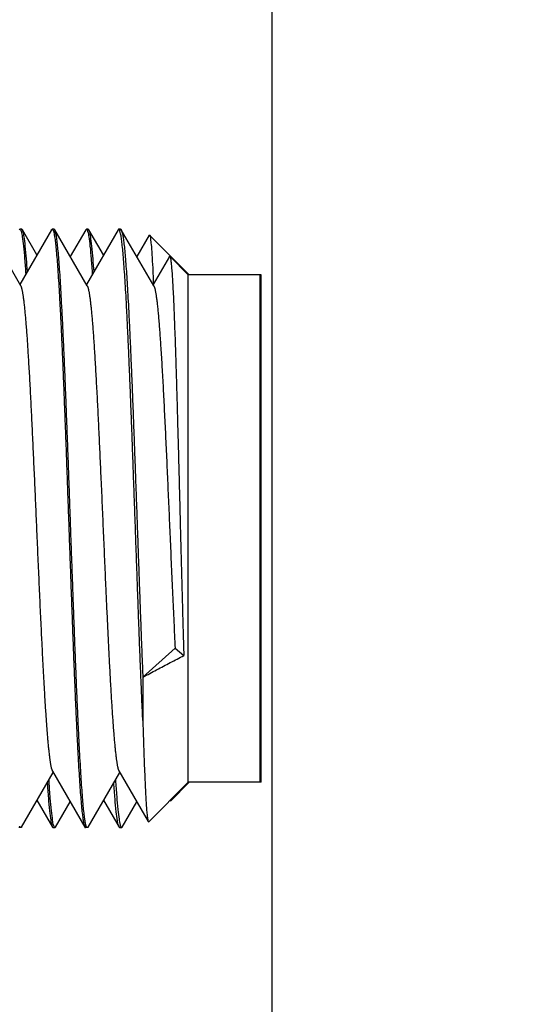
# Model space of a CAD drawing. Header units: inches. Extents: x 0.2 to 16.8, y 0.1 to 10.8.
# Tile 11 of 44: x 2.062 to 2.269, y 6.114 to 6.525. Entities that reach past the tile are written whole.
import ezdxf

# ---------------------------------------------------------------- set-up
doc = ezdxf.new("R2010")
doc.units = ezdxf.units.IN
doc.header["$LTSCALE"] = 0.935
doc.header["$MEASUREMENT"] = 0
doc.layers.get('0').update_dxf_attribs({"linetype": 'CONTINUOUS'})
doc.layers.add('DIMENSIONS', color=7, linetype='CONTINUOUS')
doc.styles.get("Standard").update_dxf_attribs({"font": 'txt', "width": 0.8})
doc.dimstyles.new('DIMSTYLE_1', dxfattribs={"dimtxt": 0.125, "dimasz": 0.18, "dimexe": 0.18, "dimexo": 0.0625, "dimgap": 0.09, "dimtad": 0, "dimtih": 1, "dimtoh": 1, "dimdec": 3, "dimzin": 4, "dimdsep": 46, "dimtxsty": 'STANDARD', "dimblk": '_FILLED', "dimblk1": '_FILLED', "dimblk2": '_FILLED', "dimcen": 0.09, "dimadec": 0, "dimazin": 0, "dimtp": 0.01, "dimtm": 0.01, "dimtfac": 1, "dimtdec": 3, "dimtofl": 0, "dimtmove": 0, "dimatfit": 3, "dimldrblk": '_FILLED', "dimfxl": 1, "dimtolj": 1, "dimtzin": 4, "dimarcsym": 0})

# ---------------------------------------------------------------- blocks, each defined once
blk = doc.blocks.new('*D17')
at = {"layer": 'DIMENSIONS', "color": 2, "linetype": 'CONTINUOUS'}
blk.add_line((2.16712, 4.89887), (2.16712, 8.62929), dxfattribs=at)
at = {"layer": 'DIMENSIONS', "color": 2, "linetype": 'CONTINUOUS', "width": 0.8}
for s, p in [(']', (2.22962, 10.11679)), ('11.08', (2.22962, 9.61679)), ('[', (2.22962, 9.51679)), ('.436', (2.22962, 8.99179)), ('2X ', (2.22962, 8.69179))]:
    blk.add_text(s, height=0.125, rotation=90, dxfattribs=at).set_placement(p)
blk = doc.blocks.new('_FILLED')
at = {"color": 0, "linetype": 'BYBLOCK'}
blk.add_solid([(0, 0), (-1, 0.1736), (-1, -0.1736)], dxfattribs=at)

msp = doc.modelspace()

# ---------------------------------------------------------------- linework, layer by layer
at = {"color": 7, "linetype": 'CONTINUOUS'}
for p, q in [((2.06212, 6.4137), (2.04854, 6.43714)), ((2.0615, 6.43712), (2.06178, 6.43735)), ((2.06256, 6.43735), (2.06178, 6.43735)), ((2.07502, 6.43713), (2.06178, 6.41427)), ((2.06282, 6.43712), (2.06256, 6.43735)), ((2.06892, 6.42659), (2.06282, 6.43712)), ((2.07607, 6.43737), (2.07529, 6.43737)), ((2.08992, 6.41369), (2.07634, 6.43713)), ((2.0893, 6.43711), (2.08283, 6.42593)), ((2.0893, 6.43711), (2.08958, 6.43735)), ((2.09035, 6.43735), (2.08958, 6.43735)), ((2.10282, 6.43713), (2.08959, 6.41426)), ((2.09063, 6.43711), (2.09035, 6.43735)), ((2.09672, 6.42659), (2.09063, 6.43711)), ((2.10387, 6.43737), (2.10309, 6.43737)), ((2.11772, 6.41369), (2.10413, 6.43713)), ((2.11579, 6.43483), (2.11063, 6.42592)), ((2.11579, 6.43483), (2.11596, 6.4349)), ((2.13251, 6.41835), (2.11596, 6.4349)), ((2.1242, 6.42603), (2.11738, 6.41426)), ((2.13212, 6.41837), (2.12439, 6.4261)), ((2.13212, 6.20637), (2.13212, 6.41837)), ((2.16212, 6.41837), (2.13212, 6.41837)), ((2.16212, 6.20637), (2.16212, 6.41837)), ((2.16251, 6.41835), (2.16212, 6.41835)), ((2.16251, 6.20635), (2.16251, 6.41835)), ((2.11312, 6.25027), (2.12662, 6.2623)), ((2.12662, 6.2623), (2.13023, 6.2593)), ((2.07535, 6.21104), (2.08892, 6.1876)), ((2.10315, 6.21105), (2.1154, 6.18988)), ((2.06244, 6.1876), (2.07568, 6.21046)), ((2.09024, 6.1876), (2.10349, 6.21047)), ((2.13212, 6.20637), (2.11558, 6.18982)), ((2.13251, 6.20635), (2.12477, 6.19862)), ((2.16212, 6.20637), (2.13212, 6.20637)), ((2.16251, 6.20635), (2.16212, 6.20635)), ((2.06892, 6.19879), (2.0754, 6.18758)), ((2.09672, 6.19879), (2.10321, 6.18759)), ((2.12458, 6.19869), (2.12477, 6.19862)), ((2.07673, 6.18759), (2.08283, 6.19812)), ((2.10452, 6.18758), (2.11063, 6.19813)), ((2.06217, 6.18737), (2.06139, 6.18737)), ((2.07541, 6.18758), (2.07567, 6.18735)), ((2.07645, 6.18735), (2.07567, 6.18735)), ((2.07673, 6.18759), (2.07645, 6.18735)), ((2.08997, 6.18737), (2.08919, 6.18737)), ((2.10348, 6.18735), (2.10321, 6.18759)), ((2.10425, 6.18735), (2.10348, 6.18735)), ((2.10425, 6.18735), (2.10452, 6.18758))]:
    msp.add_line(p, q, dxfattribs=at)
for points in [[(2.06178, 6.43735), (2.06196, 6.43735), (2.06213, 6.43693), (2.06227, 6.43656)], [(2.07561, 6.43714), (2.07567, 6.43704), (2.0757, 6.43692), (2.07573, 6.4368)], [(2.08958, 6.43735), (2.08976, 6.43735), (2.08994, 6.43694), (2.09008, 6.43656)], [(2.10352, 6.43682), (2.1035, 6.43693), (2.10346, 6.43705), (2.10341, 6.43714)], [(2.07573, 6.4368), (2.07574, 6.43676), (2.07575, 6.43672), (2.07576, 6.43668)], [(2.10355, 6.43669), (2.10354, 6.43673), (2.10353, 6.43677), (2.10352, 6.43682)], [(2.06174, 6.18792), (2.06173, 6.18796), (2.06172, 6.18801), (2.06171, 6.18805)], [(2.06185, 6.18759), (2.0618, 6.18768), (2.06177, 6.1878), (2.06174, 6.18792)], [(2.07645, 6.18735), (2.07627, 6.18735), (2.07609, 6.18777), (2.07596, 6.18814)], [(2.08953, 6.18792), (2.08952, 6.18797), (2.08951, 6.18801), (2.08951, 6.18805)], [(2.08965, 6.18759), (2.08959, 6.18768), (2.08956, 6.1878), (2.08953, 6.18792)]]:
    msp.add_open_spline(points, degree=3, dxfattribs=at)
for points, knots in [([(2.06494, 6.4197), (2.06481, 6.42146), (2.06454, 6.42502), (2.06417, 6.42978), (2.06357, 6.43387), (2.06339, 6.43574), (2.0629, 6.43696), (2.06281, 6.43711)], [0, 0, 0, 0, 0.30289, 0.611184, 0.835114, 0.972557, 1, 1, 1, 1]), ([(2.07498, 6.43716), (2.07502, 6.43722), (2.0751, 6.4373), (2.07523, 6.43732), (2.07529, 6.43732)], [0, 0, 0, 0, 0.581536, 1, 1, 1, 1]), ([(2.07529, 6.43732), (2.07534, 6.43732), (2.07548, 6.43729), (2.07557, 6.43721), (2.07561, 6.43714)], [0, 0, 0, 0, 0.391998, 1, 1, 1, 1]), ([(2.07638, 6.43715), (2.07634, 6.43721), (2.07625, 6.43729), (2.07612, 6.43732), (2.07607, 6.43732)], [0, 0, 0, 0, 0.590936, 1, 1, 1, 1]), ([(2.08301, 6.31237), (2.08291, 6.31527), (2.08271, 6.32107), (2.08241, 6.32973), (2.0821, 6.33831), (2.08179, 6.34676), (2.08148, 6.35505), (2.08117, 6.36313), (2.08086, 6.37095), (2.08056, 6.3785), (2.08025, 6.38572), (2.07994, 6.39258), (2.07963, 6.39906), (2.07932, 6.40511), (2.07902, 6.41071), (2.07871, 6.41583), (2.07841, 6.42044), (2.0781, 6.42453), (2.07779, 6.42808), (2.0775, 6.43106), (2.07719, 6.43344), (2.07692, 6.43532), (2.07659, 6.43636), (2.07646, 6.43703), (2.07638, 6.43715)], [0, 0, 0, 0, 0.06979, 0.139271, 0.208017, 0.27582, 0.342221, 0.406999, 0.46979, 0.530267, 0.588208, 0.643235, 0.695185, 0.743718, 0.788654, 0.82976, 0.866814, 0.89969, 0.928173, 0.952182, 0.971573, 0.986294, 0.996325, 1, 1, 1, 1]), ([(2.09274, 6.41969), (2.09261, 6.42146), (2.09234, 6.42502), (2.09196, 6.42978), (2.09137, 6.43387), (2.0912, 6.43574), (2.0907, 6.43695), (2.09061, 6.4371)], [0, 0, 0, 0, 0.303238, 0.611544, 0.835447, 0.972889, 1, 1, 1, 1]), ([(2.10309, 6.43732), (2.10304, 6.43732), (2.10291, 6.43729), (2.10282, 6.43721), (2.10279, 6.43715)], [0, 0, 0, 0, 0.418148, 1, 1, 1, 1]), ([(2.10341, 6.43714), (2.10337, 6.43721), (2.10328, 6.4373), (2.10315, 6.43732), (2.10309, 6.43732)], [0, 0, 0, 0, 0.612423, 1, 1, 1, 1]), ([(2.10387, 6.43734), (2.1039, 6.43734), (2.10402, 6.43736), (2.1041, 6.43725), (2.10415, 6.43714)], [0, 0, 0, 0, 0.204919, 1, 1, 1, 1]), ([(2.10415, 6.43714), (2.10419, 6.43707), (2.10437, 6.43654), (2.10461, 6.43571), (2.10491, 6.434), (2.10521, 6.43181), (2.10551, 6.42901), (2.10581, 6.42567), (2.10611, 6.42179), (2.10641, 6.41738), (2.10672, 6.41248), (2.10702, 6.4071), (2.10732, 6.40126), (2.10762, 6.395), (2.10793, 6.38835), (2.10823, 6.38133), (2.10854, 6.37399), (2.10885, 6.36635), (2.10915, 6.35845), (2.10946, 6.35034), (2.10976, 6.34204), (2.11006, 6.3336), (2.11037, 6.32506), (2.11068, 6.31646), (2.11098, 6.30784), (2.11129, 6.29924), (2.11159, 6.29071), (2.11189, 6.28227), (2.11219, 6.27399), (2.1125, 6.26588), (2.11281, 6.258), (2.11302, 6.25282), (2.11312, 6.25027)], [0, 0, 0, 0, 0.001216, 0.007053, 0.015963, 0.027929, 0.042931, 0.060886, 0.081729, 0.105366, 0.131659, 0.160529, 0.191786, 0.225332, 0.260982, 0.298555, 0.337917, 0.378813, 0.421124, 0.464586, 0.509022, 0.554233, 0.599948, 0.646032, 0.692179, 0.738238, 0.78396, 0.829107, 0.873523, 0.916917, 0.959163, 1, 1, 1, 1]), ([(2.06227, 6.43656), (2.06262, 6.43561), (2.06279, 6.43387), (2.06339, 6.42978), (2.06379, 6.42463), (2.06409, 6.42066), (2.06424, 6.4185)], [0, 0, 0, 0, 0.131991, 0.34704, 0.643097, 1, 1, 1, 1]), ([(2.07576, 6.43668), (2.07586, 6.43623), (2.07614, 6.43532), (2.07641, 6.43344), (2.07672, 6.43106), (2.07701, 6.42808), (2.07732, 6.42453), (2.07763, 6.42044), (2.07793, 6.41583), (2.07824, 6.41071), (2.07854, 6.40511), (2.07885, 6.39906), (2.07916, 6.39258), (2.07947, 6.38572), (2.07978, 6.3785), (2.08009, 6.37095), (2.08039, 6.36313), (2.0807, 6.35505), (2.08101, 6.34676), (2.08132, 6.33831), (2.08163, 6.32973), (2.08193, 6.32107), (2.08214, 6.31527), (2.08224, 6.31237)], [0, 0, 0, 0, 0.010067, 0.024842, 0.044304, 0.068399, 0.096985, 0.129982, 0.167174, 0.208433, 0.253534, 0.302247, 0.354388, 0.409619, 0.467774, 0.528474, 0.591496, 0.656512, 0.723158, 0.791212, 0.860214, 0.929953, 1, 1, 1, 1]), ([(2.09008, 6.43656), (2.09043, 6.43561), (2.09058, 6.43386), (2.09118, 6.42978), (2.09159, 6.42463), (2.09189, 6.42066), (2.09204, 6.41849)], [0, 0, 0, 0, 0.131887, 0.346847, 0.642838, 1, 1, 1, 1]), ([(2.11313, 6.23212), (2.11302, 6.23441), (2.11281, 6.23912), (2.1125, 6.24634), (2.11219, 6.25388), (2.11188, 6.26171), (2.11158, 6.26978), (2.11127, 6.27807), (2.11096, 6.28652), (2.11066, 6.2951), (2.11035, 6.30376), (2.11005, 6.31246), (2.10973, 6.32117), (2.10942, 6.32983), (2.10911, 6.3384), (2.1088, 6.34685), (2.1085, 6.35513), (2.10819, 6.3632), (2.10788, 6.37103), (2.10757, 6.37857), (2.10726, 6.38578), (2.10696, 6.39264), (2.10665, 6.39911), (2.10635, 6.40516), (2.10604, 6.41075), (2.10573, 6.41587), (2.10542, 6.42048), (2.10512, 6.42456), (2.10481, 6.4281), (2.10451, 6.43108), (2.1042, 6.43346), (2.10393, 6.43533), (2.10365, 6.43623), (2.10355, 6.43669)], [0, 0, 0, 0, 0.033647, 0.068941, 0.105835, 0.14417, 0.183679, 0.224222, 0.265578, 0.307528, 0.349923, 0.392482, 0.435079, 0.477441, 0.519394, 0.560743, 0.601238, 0.640753, 0.679024, 0.715925, 0.751245, 0.784805, 0.81648, 0.846063, 0.873467, 0.898516, 0.921112, 0.941145, 0.958501, 0.97313, 0.98494, 0.993905, 1, 1, 1, 1]), ([(2.11598, 6.43485), (2.11599, 6.43486), (2.11626, 6.43497), (2.1163, 6.43267), (2.11673, 6.43075), (2.11695, 6.42624), (2.11728, 6.42092), (2.11745, 6.41679), (2.11754, 6.41454)], [0, 0, 0, 0, 0.000892, 0.061888, 0.194691, 0.398223, 0.669691, 1, 1, 1, 1]), ([(2.12421, 6.42602), (2.12426, 6.42607), (2.12433, 6.42612), (2.12439, 6.42612), (2.12439, 6.42611)], [0, 0, 0, 0, 0.8396, 1, 1, 1, 1]), ([(2.12439, 6.42611), (2.12449, 6.42609), (2.12463, 6.42537), (2.12481, 6.42457), (2.125, 6.42289), (2.12519, 6.4208), (2.12538, 6.41811), (2.12558, 6.4149), (2.12578, 6.41117), (2.12598, 6.40696), (2.12618, 6.40227), (2.12638, 6.39713), (2.12658, 6.39157), (2.12678, 6.38562), (2.12698, 6.37931), (2.12719, 6.37267), (2.12738, 6.36575), (2.12758, 6.35857), (2.12778, 6.35118), (2.12799, 6.34361), (2.12819, 6.33591), (2.12839, 6.3281), (2.12859, 6.32024), (2.12872, 6.31499), (2.12879, 6.31237)], [0, 0, 0, 0, 0.003848, 0.012869, 0.026805, 0.04563, 0.069242, 0.097552, 0.130396, 0.167542, 0.208861, 0.254051, 0.30296, 0.355331, 0.410882, 0.469372, 0.5303, 0.593448, 0.658461, 0.725051, 0.792936, 0.861595, 0.930784, 1, 1, 1, 1]), ([(2.06212, 6.4137), (2.06213, 6.41368), (2.06216, 6.41363), (2.0622, 6.41353), (2.06226, 6.4134), (2.06232, 6.41325), (2.06237, 6.41308), (2.06243, 6.4129), (2.06249, 6.41271), (2.06256, 6.41241), (2.06266, 6.41201), (2.06277, 6.41147), (2.06289, 6.41087), (2.063, 6.4102), (2.06311, 6.40947), (2.06322, 6.40868), (2.06334, 6.40782), (2.06345, 6.4069), (2.0636, 6.40562), (2.06378, 6.40391), (2.06398, 6.40173), (2.06419, 6.39936), (2.0644, 6.39679), (2.06461, 6.39404), (2.06482, 6.39111), (2.06502, 6.388), (2.06524, 6.38462), (2.06546, 6.38098), (2.06568, 6.37707), (2.06591, 6.37298), (2.06621, 6.36724), (2.06659, 6.35972), (2.06704, 6.35035), (2.06749, 6.34057), (2.06794, 6.33051), (2.06839, 6.32025), (2.06885, 6.30963), (2.06933, 6.29876), (2.06982, 6.28777), (2.0703, 6.27707), (2.07075, 6.26768), (2.07115, 6.2596), (2.0715, 6.25282), (2.07186, 6.24642), (2.07216, 6.24128), (2.07241, 6.2373), (2.0726, 6.23439), (2.0728, 6.23164), (2.07299, 6.22903), (2.07318, 6.22659), (2.07337, 6.2243), (2.07356, 6.22218), (2.07376, 6.22024), (2.07395, 6.21846), (2.07411, 6.2171), (2.07424, 6.2161), (2.07434, 6.21541), (2.07444, 6.21478), (2.07453, 6.21418), (2.07463, 6.21364), (2.07472, 6.21314), (2.07482, 6.21269), (2.07491, 6.21228), (2.07501, 6.21192), (2.07509, 6.21166), (2.07516, 6.21146), (2.07521, 6.21134), (2.07525, 6.21123), (2.0753, 6.21113), (2.07534, 6.21106), (2.07535, 6.21104)], [0, 0, 0, 0, 0.000298, 0.000925, 0.001626, 0.002401, 0.003253, 0.00418, 0.005184, 0.006266, 0.00866, 0.011364, 0.014378, 0.017701, 0.021333, 0.025271, 0.029517, 0.034067, 0.038921, 0.048672, 0.059426, 0.071154, 0.083828, 0.097418, 0.111895, 0.127231, 0.143397, 0.161808, 0.181104, 0.201227, 0.222124, 0.266016, 0.312337, 0.360628, 0.410374, 0.461047, 0.512117, 0.567278, 0.621626, 0.674503, 0.725254, 0.7604, 0.793869, 0.825452, 0.854937, 0.869961, 0.884285, 0.897885, 0.910738, 0.92282, 0.934109, 0.94458, 0.954211, 0.962982, 0.970879, 0.974497, 0.977894, 0.981068, 0.984019, 0.986745, 0.989245, 0.99152, 0.993569, 0.995391, 0.996989, 0.997703, 0.998363, 0.998967, 0.999517, 1, 1, 1, 1]), ([(2.08992, 6.41369), (2.08993, 6.41367), (2.08996, 6.41361), (2.09001, 6.41351), (2.09007, 6.41338), (2.09012, 6.41323), (2.09018, 6.41307), (2.09024, 6.41289), (2.09029, 6.41269), (2.09037, 6.41241), (2.09046, 6.41202), (2.09056, 6.41153), (2.09067, 6.41098), (2.09077, 6.41038), (2.09087, 6.40972), (2.09098, 6.409), (2.09108, 6.40824), (2.09122, 6.40711), (2.0914, 6.40557), (2.09161, 6.40357), (2.09182, 6.40136), (2.09203, 6.39889), (2.09225, 6.39613), (2.09248, 6.39309), (2.0927, 6.38984), (2.09293, 6.38638), (2.09315, 6.38274), (2.09338, 6.37891), (2.0936, 6.37491), (2.09391, 6.36926), (2.09429, 6.36184), (2.09474, 6.35257), (2.09519, 6.34288), (2.09565, 6.33259), (2.09613, 6.3218), (2.09661, 6.31061), (2.0971, 6.29944), (2.09755, 6.28919), (2.09797, 6.27992), (2.09836, 6.2717), (2.09874, 6.26378), (2.09913, 6.25604), (2.09947, 6.24973), (2.09975, 6.24477), (2.09996, 6.24128), (2.10017, 6.23794), (2.10038, 6.23476), (2.10059, 6.23176), (2.10079, 6.22894), (2.101, 6.2263), (2.10121, 6.22386), (2.10142, 6.22161), (2.10163, 6.21957), (2.1018, 6.21799), (2.10195, 6.21683), (2.10205, 6.21604), (2.10215, 6.21531), (2.10226, 6.21463), (2.10236, 6.214), (2.10247, 6.21341), (2.10258, 6.21287), (2.10269, 6.21238), (2.10279, 6.21201), (2.10286, 6.21175), (2.10292, 6.21158), (2.10298, 6.21142), (2.10303, 6.21128), (2.10309, 6.21116), (2.10313, 6.21108), (2.10315, 6.21105), (2.10315, 6.21105)], [0, 0, 0, 0, 0.000317, 0.000947, 0.00165, 0.002429, 0.003284, 0.004216, 0.005226, 0.006314, 0.008531, 0.011016, 0.013768, 0.016787, 0.020069, 0.023615, 0.027421, 0.031486, 0.040383, 0.050291, 0.061191, 0.073065, 0.087004, 0.10202, 0.118069, 0.135105, 0.153083, 0.171957, 0.191683, 0.212214, 0.25549, 0.301314, 0.349192, 0.398633, 0.453375, 0.508692, 0.563905, 0.618337, 0.660161, 0.700777, 0.739881, 0.77717, 0.815179, 0.833157, 0.850401, 0.866873, 0.882536, 0.897353, 0.911285, 0.924299, 0.936371, 0.947479, 0.957603, 0.966723, 0.9709, 0.974818, 0.978476, 0.98187, 0.984998, 0.987859, 0.990656, 0.993137, 0.995305, 0.996273, 0.997164, 0.997979, 0.998718, 0.999383, 0.999976, 1, 1, 1, 1]), ([(2.11772, 6.41369), (2.11772, 6.41368), (2.11775, 6.41364), (2.11779, 6.41355), (2.11785, 6.41341), (2.11791, 6.41325), (2.11797, 6.41308), (2.11804, 6.41288), (2.1181, 6.41267), (2.11818, 6.41235), (2.11829, 6.4119), (2.11841, 6.4113), (2.11853, 6.41062), (2.11865, 6.40987), (2.11877, 6.40907), (2.11888, 6.40822), (2.119, 6.40733), (2.11911, 6.40638), (2.11926, 6.40498), (2.11946, 6.40309), (2.11968, 6.40065), (2.11991, 6.39797), (2.12013, 6.39507), (2.12036, 6.39196), (2.12059, 6.38854), (2.12083, 6.3848), (2.12107, 6.38075), (2.12132, 6.3765), (2.12156, 6.37205), (2.1218, 6.36741), (2.12213, 6.36092), (2.12255, 6.35244), (2.12303, 6.34194), (2.12352, 6.33106), (2.12401, 6.31996), (2.12451, 6.30846), (2.12502, 6.29671), (2.12555, 6.28488), (2.12607, 6.27343), (2.12643, 6.26595), (2.12662, 6.2623)], [0, 0, 0, 0, 0.000118, 0.000994, 0.001984, 0.003091, 0.004315, 0.00566, 0.007124, 0.00871, 0.012247, 0.016274, 0.02079, 0.025798, 0.031296, 0.036806, 0.042729, 0.04906, 0.055794, 0.070449, 0.086652, 0.104359, 0.123526, 0.144111, 0.166068, 0.191348, 0.218095, 0.246219, 0.275627, 0.306229, 0.337932, 0.404275, 0.473894, 0.545915, 0.619436, 0.693555, 0.773484, 0.851944, 0.92782, 1, 1, 1, 1]), ([(2.08224, 6.31237), (2.08234, 6.30946), (2.08255, 6.30366), (2.08286, 6.295), (2.08317, 6.28642), (2.08348, 6.27797), (2.08379, 6.26968), (2.08409, 6.26161), (2.08439, 6.25378), (2.0847, 6.24623), (2.08501, 6.23901), (2.08532, 6.23215), (2.08563, 6.22567), (2.08593, 6.21962), (2.08624, 6.21402), (2.08655, 6.2089), (2.08686, 6.20429), (2.08716, 6.2002), (2.08746, 6.19665), (2.08777, 6.19367), (2.08808, 6.19129), (2.08834, 6.18941), (2.08867, 6.18837), (2.0888, 6.1877), (2.08888, 6.18758)], [0, 0, 0, 0, 0.06979, 0.139271, 0.208019, 0.275818, 0.342214, 0.406992, 0.469772, 0.530255, 0.588194, 0.643223, 0.695176, 0.743707, 0.78865, 0.82976, 0.866815, 0.89969, 0.928172, 0.952181, 0.971575, 0.986293, 0.996317, 1, 1, 1, 1]), ([(2.08951, 6.18805), (2.08941, 6.18851), (2.08912, 6.18941), (2.08886, 6.19129), (2.08855, 6.19367), (2.08825, 6.19665), (2.08794, 6.2002), (2.08764, 6.20429), (2.08733, 6.2089), (2.08702, 6.21402), (2.08671, 6.21962), (2.08641, 6.22567), (2.0861, 6.23215), (2.0858, 6.23901), (2.08549, 6.24623), (2.08518, 6.25378), (2.08487, 6.26161), (2.08456, 6.26968), (2.08426, 6.27797), (2.08395, 6.28642), (2.08363, 6.295), (2.08332, 6.30366), (2.08312, 6.30946), (2.08301, 6.31237)], [0, 0, 0, 0, 0.010057, 0.024829, 0.044295, 0.068393, 0.09698, 0.129977, 0.167169, 0.208429, 0.253538, 0.302249, 0.354393, 0.409624, 0.467776, 0.528482, 0.591496, 0.656513, 0.723158, 0.791209, 0.860212, 0.929951, 1, 1, 1, 1]), ([(2.12879, 6.31237), (2.12885, 6.31004), (2.12897, 6.30539), (2.12915, 6.29845), (2.12933, 6.29158), (2.12952, 6.28481), (2.1297, 6.27817), (2.12987, 6.2717), (2.13005, 6.26543), (2.13017, 6.26132), (2.13023, 6.2593)], [0, 0, 0, 0, 0.131615, 0.262562, 0.392232, 0.520029, 0.645349, 0.767542, 0.885964, 1, 1, 1, 1]), ([(2.11312, 6.25027), (2.11505, 6.25129), (2.11888, 6.25331), (2.12458, 6.25632), (2.12836, 6.25831), (2.13023, 6.2593)], [0, 0, 0, 0, 0.337723, 0.671079, 1, 1, 1, 1]), ([(2.11312, 6.25027), (2.11312, 6.24817), (2.11312, 6.24404), (2.11312, 6.23799), (2.11313, 6.23405), (2.11313, 6.23212)], [0, 0, 0, 0, 0.347803, 0.681593, 1, 1, 1, 1]), ([(2.11313, 6.23209), (2.11319, 6.23), (2.11331, 6.22596), (2.11351, 6.22011), (2.1137, 6.2147), (2.11389, 6.20977), (2.11408, 6.20535), (2.11428, 6.20145), (2.11447, 6.19811), (2.11466, 6.1953), (2.11485, 6.19314), (2.11503, 6.1914), (2.1152, 6.19062), (2.11532, 6.18995), (2.11537, 6.18987)], [0, 0, 0, 0, 0.148102, 0.287247, 0.415567, 0.532685, 0.63768, 0.730178, 0.809674, 0.875839, 0.928455, 0.967257, 0.992265, 1, 1, 1, 1]), ([(2.07596, 6.18814), (2.07561, 6.18909), (2.07545, 6.19084), (2.07485, 6.19492), (2.07443, 6.20017), (2.07411, 6.20455), (2.07394, 6.20712), (2.07392, 6.20742)], [0, 0, 0, 0, 0.123644, 0.325196, 0.602702, 0.953063, 1, 1, 1, 1]), ([(2.10172, 6.20741), (2.10172, 6.20736), (2.10187, 6.20502), (2.10217, 6.20084), (2.10262, 6.1955), (2.10312, 6.1912), (2.10349, 6.18919), (2.10395, 6.1873), (2.10422, 6.18738), (2.10424, 6.18739)], [0, 0, 0, 0, 0.007467, 0.344675, 0.614386, 0.813697, 0.940517, 0.995544, 1, 1, 1, 1]), ([(2.07322, 6.20621), (2.07336, 6.20404), (2.07366, 6.20007), (2.07407, 6.19492), (2.07467, 6.19084), (2.07484, 6.18896), (2.07533, 6.18774), (2.07542, 6.18759)], [0, 0, 0, 0, 0.347968, 0.636338, 0.845798, 0.974321, 1, 1, 1, 1]), ([(2.10324, 6.18761), (2.10316, 6.18773), (2.10263, 6.18876), (2.10253, 6.19065), (2.10188, 6.19459), (2.10149, 6.19981), (2.10117, 6.20388), (2.10102, 6.20616), (2.10101, 6.2062)], [0, 0, 0, 0, 0.020042, 0.142905, 0.347635, 0.632401, 0.994051, 1, 1, 1, 1]), ([(2.06217, 6.18741), (2.06212, 6.18741), (2.06198, 6.18744), (2.06189, 6.18753), (2.06185, 6.18759)], [0, 0, 0, 0, 0.38937, 1, 1, 1, 1]), ([(2.06248, 6.18757), (2.06244, 6.18751), (2.06235, 6.18744), (2.06222, 6.18741), (2.06217, 6.18741)], [0, 0, 0, 0, 0.583694, 1, 1, 1, 1]), ([(2.08888, 6.18758), (2.08892, 6.18752), (2.089, 6.18744), (2.08914, 6.18741), (2.08919, 6.18741)], [0, 0, 0, 0, 0.588131, 1, 1, 1, 1]), ([(2.08997, 6.18741), (2.08991, 6.18741), (2.08978, 6.18744), (2.08969, 6.18752), (2.08965, 6.18759)], [0, 0, 0, 0, 0.395594, 1, 1, 1, 1]), ([(2.09028, 6.18758), (2.09024, 6.18752), (2.09015, 6.18744), (2.09002, 6.18741), (2.08997, 6.18741)], [0, 0, 0, 0, 0.59078, 1, 1, 1, 1]), ([(2.11537, 6.18987), (2.1154, 6.18983), (2.11545, 6.18978), (2.11552, 6.18982), (2.11555, 6.18985)], [0, 0, 0, 0, 0.582696, 1, 1, 1, 1])]:
    msp.add_open_spline(points, degree=3, knots=knots, dxfattribs=at)

# ---------------------------------------------------------------- dimensions: what is measured, and where the dimension line sits
at = {"layer": 'DIMENSIONS', "color": 2, "linetype": 'CONTINUOUS'}
dim = msp.add_ordinate_dim(feature_location=(2.16712, 4.89887), offset=(0, 3.73043), dtype=1, origin=(1.73099, 7.94179), text='2X <>', dimstyle='DIMSTYLE_1', dxfattribs=at)
dim.commit()
dim.dimension.update_dxf_attribs({"geometry": '*D17', "text_midpoint": (2.16712, 9.45429)})

doc.saveas('drawing.dxf')
